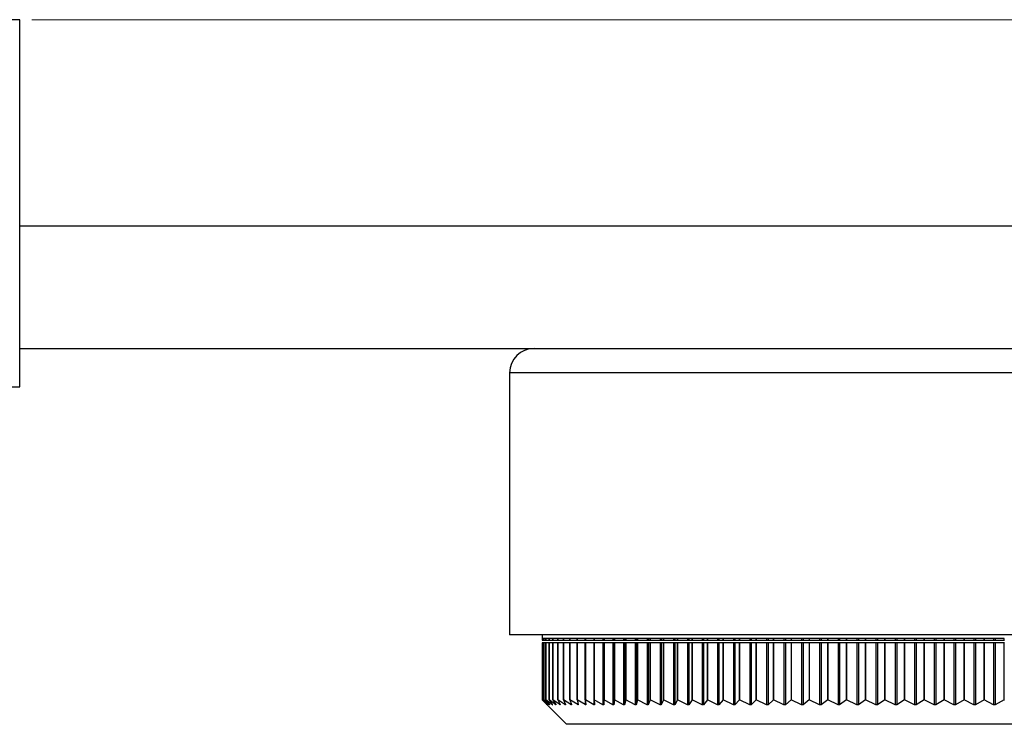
# Model space of a CAD drawing. Header units: millimetres. Extents: x 294 to 1094, y 402 to 731.
# Tile 8 of 13: x 729 to 809, y 402 to 459. Entities that reach past the tile are written whole.
import ezdxf

# ---------------------------------------------------------------- set-up
doc = ezdxf.new("R2010")
doc.units = ezdxf.units.MM
doc.styles.add('SLDTEXTSTYLE0', font='TXT', dxfattribs={"width": 0.75})
doc.dimstyles.new('SLDDIMSTYLE0', dxfattribs={"dimtxt": 3.5, "dimasz": 3.556, "dimexe": 0, "dimexo": 0.0625, "dimgap": 0.875, "dimtad": 1, "dimdec": 0, "dimrnd": 1e-09, "dimzin": 12, "dimdsep": 46, "dimtxsty": 'SLDTEXTSTYLE0', "dimblk1": 'CLOSED', "dimblk2": 'CLOSED', "dimsah": 1, "dimcen": 0.09, "dimadec": 0, "dimazin": 3, "dimtfac": 1, "dimtdec": 0, "dimtofl": 0, "dimtmove": 0, "dimatfit": 3, "dimldrblk": 'CLOSED', "dimfxl": 0, "dimfrac": 2, "dimtolj": 1, "dimtzin": 12, "dimarcsym": 0})

# ---------------------------------------------------------------- blocks, each defined once
blk = doc.blocks.new('_Closed')
at = {"color": 0, "linetype": 'ByBlock', "lineweight": -2}
for p, q in [((-1, 0.166667), (0, 0)), ((-1, 0.166667), (-1, -0.166667)), ((0, 0), (-1, -0.166667)), ((0, 0), (-1, 0))]:
    blk.add_line(p, q, dxfattribs=at)
blk = doc.blocks.new('_D')
at = {"color": 7, "linetype": 'Continuous', "lineweight": 0}
for p, q in [((729.679, 459.467), (889.679, 459.467)), ((888.679, 459.467), (888.679, 401.917)), ((845.029, 401.917), (889.679, 401.917))]:
    blk.add_line(p, q, dxfattribs=at)
at = {"color": 7, "linetype": 'Continuous', "lineweight": 18, "xscale": 3.556, "yscale": 3.556}
for p, rotation in [((888.679, 459.467, -69.019), 90.0000000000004), ((888.679, 401.917, -69.019), 270.0000000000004)]:
    blk.add_blockref('_Closed', p, dxfattribs=dict(at, rotation=rotation))
at = {"color": 7, "linetype": 'Continuous', "lineweight": 18, "insert": (884.168, 431.477), "char_height": 3.5, "attachment_point": 1, "rotation": 90, "style": 'SLDTEXTSTYLE0'}
blk.add_mtext('58', dxfattribs=at)

msp = doc.modelspace()

# ---------------------------------------------------------------- linework, layer by layer
at = {"color": 7, "linetype": 'Continuous', "lineweight": 25}
for p, q in [((728.679, 459.467), (725.679, 459.467)), ((728.679, 429.467), (728.679, 459.467)), ((728.679, 442.617), (878.679, 442.617)), ((728.679, 432.617), (770.679, 432.617)), ((770.679, 432.617), (808.679, 432.617)), ((808.679, 432.617), (846.679, 432.617)), ((768.679, 430.617), (768.679, 409.217)), ((688.679, 429.467), (728.679, 429.467)), ((808.679, 409.217), (768.679, 409.217)), ((771.329, 409.217), (771.329, 408.917)), ((848.679, 409.217), (808.679, 409.217)), ((771.364, 408.917), (771.329, 408.917)), ((771.329, 408.917), (771.329, 408.795)), ((771.329, 408.795), (771.364, 408.795)), ((771.329, 408.562), (771.329, 403.917)), ((771.364, 408.562), (771.329, 408.562)), ((771.364, 408.795), (771.364, 408.917)), ((771.364, 408.795), (771.365, 408.795)), ((771.364, 403.917), (771.364, 408.562)), ((771.365, 408.562), (771.364, 408.562)), ((771.47, 408.917), (771.365, 408.917)), ((771.365, 408.917), (771.365, 408.795)), ((771.365, 408.795), (771.47, 408.795)), ((771.365, 408.562), (771.365, 403.917)), ((771.47, 408.562), (771.365, 408.562)), ((771.47, 408.795), (771.47, 408.917)), ((771.47, 408.795), (771.472, 408.795)), ((771.47, 403.917), (771.47, 408.562)), ((771.472, 408.562), (771.47, 408.562)), ((771.648, 408.917), (771.472, 408.917)), ((771.472, 408.917), (771.472, 408.795)), ((771.472, 408.795), (771.648, 408.795)), ((771.472, 408.562), (771.472, 403.917)), ((771.648, 408.562), (771.472, 408.562)), ((771.648, 408.795), (771.648, 408.917)), ((771.648, 408.795), (771.651, 408.795)), ((771.648, 403.917), (771.648, 408.562)), ((771.651, 408.562), (771.648, 408.562)), ((771.898, 408.917), (771.651, 408.917)), ((771.651, 408.917), (771.651, 408.795)), ((771.651, 408.795), (771.898, 408.795)), ((771.651, 408.562), (771.651, 403.917)), ((771.898, 408.562), (771.651, 408.562)), ((771.898, 408.795), (771.898, 408.917)), ((771.898, 408.795), (771.901, 408.795)), ((771.898, 403.917), (771.898, 408.562)), ((771.901, 408.562), (771.898, 408.562)), ((772.219, 408.917), (771.901, 408.917)), ((771.901, 408.917), (771.901, 408.795)), ((771.901, 408.795), (772.219, 408.795)), ((771.901, 408.562), (771.901, 403.917)), ((772.219, 408.562), (771.901, 408.562)), ((772.219, 408.795), (772.219, 408.917)), ((772.219, 408.795), (772.222, 408.795)), ((772.219, 403.917), (772.219, 408.562)), ((772.222, 408.562), (772.219, 408.562)), ((772.61, 408.917), (772.222, 408.917)), ((772.222, 408.917), (772.222, 408.795)), ((772.222, 408.795), (772.61, 408.795)), ((772.222, 408.562), (772.222, 403.917)), ((772.61, 408.562), (772.222, 408.562)), ((772.61, 408.795), (772.61, 408.917)), ((772.61, 408.795), (772.614, 408.795)), ((772.61, 403.917), (772.61, 408.562)), ((772.614, 408.562), (772.61, 408.562)), ((773.071, 408.917), (772.614, 408.917)), ((772.614, 408.917), (772.614, 408.795)), ((772.614, 408.795), (773.071, 408.795)), ((772.614, 408.562), (772.614, 403.917)), ((773.071, 408.562), (772.614, 408.562)), ((773.071, 408.795), (773.071, 408.917)), ((773.071, 408.795), (773.075, 408.795)), ((773.071, 403.917), (773.071, 408.562)), ((773.075, 408.562), (773.071, 408.562)), ((773.601, 408.917), (773.075, 408.917)), ((773.075, 408.917), (773.075, 408.795)), ((773.075, 408.795), (773.601, 408.795)), ((773.075, 408.562), (773.075, 403.917)), ((773.601, 408.562), (773.075, 408.562)), ((773.601, 408.795), (773.601, 408.917)), ((773.601, 408.795), (773.605, 408.795)), ((773.601, 403.917), (773.601, 408.562)), ((773.605, 408.562), (773.601, 408.562)), ((774.199, 408.917), (773.605, 408.917)), ((773.605, 408.917), (773.605, 408.795)), ((773.605, 408.795), (774.199, 408.795)), ((773.605, 408.562), (773.605, 403.917)), ((774.199, 408.562), (773.605, 408.562)), ((774.199, 408.795), (774.199, 408.917)), ((774.199, 408.795), (774.203, 408.795)), ((774.199, 403.917), (774.199, 408.562)), ((774.203, 408.562), (774.199, 408.562)), ((774.863, 408.917), (774.203, 408.917)), ((774.203, 408.917), (774.203, 408.795)), ((774.203, 408.795), (774.861, 408.795)), ((774.203, 408.562), (774.203, 403.917)), ((774.861, 408.562), (774.203, 408.562)), ((774.861, 408.917), (774.861, 408.795)), ((774.861, 408.562), (774.861, 403.522)), ((774.863, 408.795), (774.863, 408.917)), ((774.863, 408.795), (774.867, 408.795)), ((774.863, 403.917), (774.863, 408.562)), ((774.867, 408.562), (774.863, 408.562)), ((775.593, 408.917), (774.867, 408.917)), ((774.867, 408.917), (774.867, 408.795)), ((774.867, 408.795), (775.548, 408.795)), ((774.867, 408.562), (774.867, 403.917)), ((775.548, 408.562), (774.867, 408.562)), ((775.548, 408.917), (775.548, 408.795)), ((775.548, 408.795), (775.593, 408.795)), ((775.548, 408.562), (775.548, 403.521)), ((775.593, 408.562), (775.548, 408.562)), ((775.593, 408.795), (775.593, 408.917)), ((775.593, 408.795), (775.597, 408.795)), ((775.593, 403.917), (775.593, 408.562)), ((775.597, 408.562), (775.593, 408.562)), ((776.386, 408.917), (775.597, 408.917)), ((775.597, 408.917), (775.597, 408.795)), ((775.597, 408.795), (776.3, 408.795)), ((775.597, 408.562), (775.597, 403.917)), ((776.3, 408.562), (775.597, 408.562)), ((776.3, 408.917), (776.3, 408.795)), ((776.3, 408.795), (776.367, 408.795)), ((776.3, 408.562), (776.3, 403.521)), ((776.367, 408.562), (776.3, 408.562)), ((776.367, 408.917), (776.367, 408.795)), ((776.367, 408.795), (776.386, 408.795)), ((776.367, 408.562), (776.367, 403.521)), ((776.386, 408.562), (776.367, 408.562)), ((776.386, 408.795), (776.386, 408.917)), ((776.386, 408.795), (776.39, 408.795)), ((776.386, 403.917), (776.386, 408.562)), ((776.39, 408.562), (776.386, 408.562)), ((777.242, 408.917), (776.39, 408.917)), ((776.39, 408.917), (776.39, 408.795)), ((776.39, 408.795), (777.114, 408.795)), ((776.39, 408.562), (776.39, 403.917)), ((777.114, 408.562), (776.39, 408.562)), ((777.114, 408.917), (777.114, 408.795)), ((777.114, 408.795), (777.187, 408.795)), ((777.114, 408.562), (777.114, 403.521)), ((777.187, 408.562), (777.114, 408.562)), ((777.187, 408.917), (777.187, 408.795)), ((777.187, 408.795), (777.242, 408.795)), ((777.187, 408.562), (777.187, 403.521)), ((777.242, 408.562), (777.187, 408.562)), ((777.242, 408.795), (777.242, 408.917)), ((777.242, 408.795), (777.246, 408.795)), ((777.242, 403.917), (777.242, 408.562)), ((777.246, 408.562), (777.242, 408.562)), ((778.159, 408.917), (777.246, 408.917)), ((777.246, 408.917), (777.246, 408.795)), ((777.246, 408.795), (777.989, 408.795)), ((777.246, 408.562), (777.246, 403.917)), ((777.989, 408.562), (777.246, 408.562)), ((777.989, 408.917), (777.989, 408.795)), ((777.989, 408.795), (778.067, 408.795)), ((777.989, 408.562), (777.989, 403.52)), ((778.067, 408.562), (777.989, 408.562)), ((778.067, 408.917), (778.067, 408.795)), ((778.067, 408.795), (778.159, 408.795)), ((778.067, 408.562), (778.067, 403.521)), ((778.159, 408.562), (778.067, 408.562)), ((778.159, 408.795), (778.159, 408.917)), ((778.159, 408.795), (778.162, 408.795)), ((778.159, 403.917), (778.159, 408.562)), ((778.162, 408.562), (778.159, 408.562)), ((779.135, 408.917), (778.162, 408.917)), ((778.162, 408.917), (778.162, 408.795)), ((778.162, 408.795), (778.923, 408.795)), ((778.162, 408.562), (778.162, 403.917)), ((778.923, 408.562), (778.162, 408.562)), ((778.923, 408.917), (778.923, 408.795)), ((778.923, 408.795), (779.006, 408.795)), ((778.923, 408.562), (778.923, 403.52)), ((779.006, 408.562), (778.923, 408.562)), ((779.006, 408.917), (779.006, 408.795)), ((779.006, 408.795), (779.135, 408.795)), ((779.006, 408.562), (779.006, 403.521)), ((779.135, 408.562), (779.006, 408.562)), ((779.135, 408.795), (779.135, 408.917)), ((779.135, 408.795), (779.137, 408.795)), ((779.135, 403.917), (779.135, 408.562)), ((779.137, 408.562), (779.135, 408.562)), ((780.167, 408.917), (779.137, 408.917)), ((779.137, 408.917), (779.137, 408.795)), ((779.137, 408.795), (779.915, 408.795)), ((779.137, 408.562), (779.137, 403.917)), ((779.915, 408.562), (779.137, 408.562)), ((779.915, 408.917), (779.915, 408.795)), ((779.915, 408.795), (780.003, 408.795)), ((779.915, 408.562), (779.915, 403.52)), ((780.003, 408.562), (779.915, 408.562)), ((780.003, 408.917), (780.003, 408.795)), ((780.003, 408.795), (780.167, 408.795)), ((780.003, 408.562), (780.003, 403.52)), ((780.167, 408.562), (780.003, 408.562)), ((780.167, 408.795), (780.167, 408.917)), ((780.167, 408.795), (780.17, 408.795)), ((780.167, 403.917), (780.167, 408.562)), ((780.17, 408.562), (780.167, 408.562)), ((781.255, 408.917), (780.17, 408.917)), ((780.17, 408.917), (780.17, 408.795)), ((780.17, 408.795), (780.962, 408.795)), ((780.17, 408.562), (780.17, 403.917)), ((780.962, 408.562), (780.17, 408.562)), ((780.962, 408.917), (780.962, 408.795)), ((780.962, 408.795), (781.054, 408.795)), ((780.962, 408.562), (780.962, 403.52)), ((781.054, 408.562), (780.962, 408.562)), ((781.054, 408.917), (781.054, 408.795)), ((781.054, 408.795), (781.255, 408.795)), ((781.054, 408.562), (781.054, 403.52)), ((781.255, 408.562), (781.054, 408.562)), ((781.255, 408.795), (781.255, 408.917)), ((781.255, 408.795), (781.257, 408.795)), ((781.255, 403.917), (781.255, 408.562)), ((781.257, 408.562), (781.255, 408.562)), ((782.396, 408.917), (781.257, 408.917)), ((781.257, 408.917), (781.257, 408.795)), ((781.257, 408.795), (782.063, 408.795)), ((781.257, 408.562), (781.257, 403.917)), ((782.063, 408.562), (781.257, 408.562)), ((782.063, 408.917), (782.063, 408.795)), ((782.063, 408.795), (782.16, 408.795)), ((782.063, 408.562), (782.063, 403.519)), ((782.16, 408.562), (782.063, 408.562)), ((782.16, 408.917), (782.16, 408.795)), ((782.16, 408.795), (782.396, 408.795)), ((782.16, 408.562), (782.16, 403.52)), ((782.396, 408.562), (782.16, 408.562)), ((782.396, 408.795), (782.396, 408.917)), ((782.396, 408.795), (782.398, 408.795)), ((782.396, 403.917), (782.396, 408.562)), ((782.398, 408.562), (782.396, 408.562)), ((783.588, 408.917), (782.398, 408.917)), ((782.398, 408.917), (782.398, 408.795)), ((782.398, 408.795), (783.215, 408.795)), ((782.398, 408.562), (782.398, 403.917)), ((783.215, 408.562), (782.398, 408.562)), ((783.215, 408.917), (783.215, 408.795)), ((783.215, 408.795), (783.316, 408.795)), ((783.215, 408.562), (783.215, 403.519)), ((783.316, 408.562), (783.215, 408.562)), ((783.316, 408.917), (783.316, 408.795)), ((783.316, 408.795), (783.588, 408.795)), ((783.316, 408.562), (783.316, 403.52)), ((783.588, 408.562), (783.316, 408.562)), ((783.588, 408.795), (783.588, 408.917)), ((783.588, 408.795), (783.589, 408.795)), ((783.588, 403.917), (783.588, 408.562)), ((783.589, 408.562), (783.588, 408.562)), ((784.828, 408.917), (783.589, 408.917)), ((783.589, 408.917), (783.589, 408.795)), ((783.589, 408.795), (784.416, 408.795)), ((783.589, 408.562), (783.589, 403.917)), ((784.416, 408.562), (783.589, 408.562)), ((784.416, 408.917), (784.416, 408.795)), ((784.416, 408.795), (784.521, 408.795)), ((784.416, 408.562), (784.416, 403.519)), ((784.521, 408.562), (784.416, 408.562)), ((784.521, 408.917), (784.521, 408.795)), ((784.521, 408.795), (784.828, 408.795)), ((784.521, 408.562), (784.521, 403.52)), ((784.828, 408.562), (784.521, 408.562)), ((784.828, 408.795), (784.828, 408.917)), ((784.828, 408.795), (784.829, 408.795)), ((784.828, 403.917), (784.828, 408.562)), ((784.829, 408.562), (784.828, 408.562)), ((786.114, 408.917), (784.829, 408.917)), ((784.829, 408.917), (784.829, 408.795)), ((784.829, 408.795), (785.664, 408.795)), ((784.829, 408.562), (784.829, 403.917)), ((785.664, 408.562), (784.829, 408.562)), ((785.664, 408.917), (785.664, 408.795)), ((785.664, 408.795), (785.773, 408.795)), ((785.664, 408.562), (785.664, 403.519)), ((785.773, 408.562), (785.664, 408.562)), ((785.773, 408.917), (785.773, 408.795)), ((785.773, 408.795), (786.114, 408.795)), ((785.773, 408.562), (785.773, 403.52)), ((786.114, 408.562), (785.773, 408.562)), ((787.443, 408.917), (786.114, 408.917)), ((786.114, 408.917), (786.114, 408.795)), ((786.114, 408.795), (786.114, 408.917)), ((786.114, 408.795), (786.114, 408.795)), ((786.114, 408.795), (786.956, 408.795)), ((786.114, 408.562), (786.114, 403.917)), ((786.956, 408.562), (786.114, 408.562)), ((786.114, 403.917), (786.114, 408.562)), ((786.114, 408.562), (786.114, 408.562)), ((786.956, 408.917), (786.956, 408.795)), ((786.956, 408.795), (787.07, 408.795)), ((786.956, 408.562), (786.956, 403.519)), ((787.07, 408.562), (786.956, 408.562)), ((787.07, 408.917), (787.07, 408.795)), ((787.07, 408.795), (787.443, 408.795)), ((787.07, 408.562), (787.07, 403.519)), ((787.443, 408.562), (787.07, 408.562)), ((787.443, 408.795), (787.443, 408.917)), ((787.443, 408.795), (787.444, 408.795)), ((787.443, 403.917), (787.443, 408.562)), ((787.444, 408.562), (787.443, 408.562)), ((788.814, 408.917), (787.444, 408.917)), ((787.444, 408.917), (787.444, 408.795)), ((787.444, 408.795), (788.291, 408.795)), ((787.444, 408.562), (787.444, 403.917)), ((788.291, 408.562), (787.444, 408.562)), ((788.291, 408.917), (788.291, 408.795)), ((788.291, 408.795), (788.408, 408.795)), ((788.291, 408.562), (788.291, 403.519)), ((788.408, 408.562), (788.291, 408.562)), ((788.408, 408.917), (788.408, 408.795)), ((788.408, 408.795), (788.814, 408.795)), ((788.408, 408.562), (788.408, 403.519)), ((788.814, 408.562), (788.408, 408.562)), ((790.223, 408.917), (788.814, 408.917)), ((788.814, 408.917), (788.814, 408.795)), ((788.814, 408.795), (788.814, 408.917)), ((788.814, 408.795), (788.814, 408.795)), ((788.814, 408.795), (789.665, 408.795)), ((788.814, 408.562), (788.814, 403.917)), ((789.665, 408.562), (788.814, 408.562)), ((788.814, 403.917), (788.814, 408.562)), ((788.814, 408.562), (788.814, 408.562)), ((789.665, 408.917), (789.665, 408.795)), ((789.665, 408.795), (789.785, 408.795)), ((789.665, 408.562), (789.665, 403.519)), ((789.785, 408.562), (789.665, 408.562)), ((789.785, 408.917), (789.785, 408.795)), ((789.785, 408.795), (790.223, 408.795)), ((789.785, 408.562), (789.785, 403.519)), ((790.223, 408.562), (789.785, 408.562)), ((791.668, 408.917), (790.223, 408.917)), ((790.223, 408.917), (790.223, 408.795)), ((790.223, 408.795), (790.223, 408.917)), ((790.223, 408.795), (790.223, 408.795)), ((790.223, 408.795), (791.075, 408.795)), ((790.223, 408.562), (790.223, 403.917)), ((791.075, 408.562), (790.223, 408.562)), ((790.223, 403.917), (790.223, 408.562)), ((790.223, 408.562), (790.223, 408.562)), ((791.075, 408.917), (791.075, 408.795)), ((791.075, 408.795), (791.198, 408.795)), ((791.075, 408.562), (791.075, 403.519)), ((791.198, 408.562), (791.075, 408.562)), ((791.198, 408.917), (791.198, 408.795)), ((791.198, 408.795), (791.668, 408.795)), ((791.198, 408.562), (791.198, 403.519)), ((791.668, 408.562), (791.198, 408.562)), ((793.145, 408.917), (791.668, 408.917)), ((791.668, 408.917), (791.668, 408.795)), ((791.668, 408.795), (792.52, 408.795)), ((791.668, 408.562), (791.668, 403.917)), ((792.52, 408.562), (791.668, 408.562)), ((792.52, 408.917), (792.52, 408.795)), ((792.52, 408.795), (792.646, 408.795)), ((792.52, 408.562), (792.52, 403.519)), ((792.646, 408.562), (792.52, 408.562)), ((792.646, 408.917), (792.646, 408.795)), ((792.646, 408.795), (793.145, 408.795)), ((792.646, 408.562), (792.646, 403.519)), ((793.145, 408.562), (792.646, 408.562)), ((794.652, 408.917), (793.145, 408.917)), ((793.145, 408.917), (793.145, 408.795)), ((793.145, 408.795), (793.996, 408.795)), ((793.145, 408.562), (793.145, 403.917)), ((793.996, 408.562), (793.145, 408.562)), ((793.996, 408.917), (793.996, 408.795)), ((793.996, 408.795), (794.124, 408.795)), ((793.996, 408.562), (793.996, 403.519)), ((794.124, 408.562), (793.996, 408.562)), ((794.124, 408.917), (794.124, 408.795)), ((794.124, 408.795), (794.652, 408.795)), ((794.124, 408.562), (794.124, 403.519)), ((794.652, 408.562), (794.124, 408.562)), ((794.652, 408.795), (794.652, 408.917)), ((794.652, 408.795), (794.653, 408.795)), ((794.652, 403.917), (794.652, 408.562)), ((794.653, 408.562), (794.652, 408.562)), ((796.187, 408.917), (794.653, 408.917)), ((794.653, 408.917), (794.653, 408.795)), ((794.653, 408.795), (795.5, 408.795)), ((794.653, 408.562), (794.653, 403.917)), ((795.5, 408.562), (794.653, 408.562)), ((795.5, 408.917), (795.5, 408.795)), ((795.5, 408.795), (795.631, 408.795)), ((795.5, 408.562), (795.5, 403.519)), ((795.631, 408.562), (795.5, 408.562)), ((795.631, 408.917), (795.631, 408.795)), ((795.631, 408.795), (796.187, 408.795)), ((795.631, 408.562), (795.631, 403.519)), ((796.187, 408.562), (795.631, 408.562)), ((797.745, 408.917), (796.187, 408.917)), ((796.187, 408.917), (796.187, 408.795)), ((796.187, 408.795), (796.187, 408.917)), ((796.187, 408.795), (796.187, 408.795)), ((796.187, 408.795), (797.029, 408.795)), ((796.187, 408.562), (796.187, 403.917)), ((797.029, 408.562), (796.187, 408.562)), ((796.187, 403.917), (796.187, 408.562)), ((796.187, 408.562), (796.187, 408.562)), ((797.029, 408.917), (797.029, 408.795)), ((797.029, 408.795), (797.162, 408.795)), ((797.029, 408.562), (797.029, 403.519)), ((797.162, 408.562), (797.029, 408.562)), ((797.162, 408.917), (797.162, 408.795)), ((797.162, 408.795), (797.745, 408.795)), ((797.162, 408.562), (797.162, 403.519)), ((797.745, 408.562), (797.162, 408.562)), ((797.745, 408.795), (797.745, 408.917)), ((797.745, 408.795), (797.746, 408.795)), ((797.745, 403.917), (797.745, 408.562)), ((797.746, 408.562), (797.745, 408.562)), ((799.325, 408.917), (797.746, 408.917)), ((797.746, 408.917), (797.746, 408.795)), ((797.746, 408.795), (798.581, 408.795)), ((797.746, 408.562), (797.746, 403.917)), ((798.581, 408.562), (797.746, 408.562)), ((798.581, 408.917), (798.581, 408.795)), ((798.581, 408.795), (798.716, 408.795)), ((798.581, 408.562), (798.581, 403.519)), ((798.716, 408.562), (798.581, 408.562)), ((798.716, 408.917), (798.716, 408.795)), ((798.716, 408.795), (799.325, 408.795)), ((798.716, 408.562), (798.716, 403.519)), ((799.325, 408.562), (798.716, 408.562)), ((799.325, 408.795), (799.325, 408.917)), ((799.325, 408.795), (799.326, 408.795)), ((799.325, 403.917), (799.325, 408.562)), ((799.326, 408.562), (799.325, 408.562)), ((800.923, 408.917), (799.326, 408.917)), ((799.326, 408.917), (799.326, 408.795)), ((799.326, 408.795), (800.153, 408.795)), ((799.326, 408.562), (799.326, 403.917)), ((800.153, 408.562), (799.326, 408.562)), ((800.153, 408.917), (800.153, 408.795)), ((800.153, 408.795), (800.289, 408.795)), ((800.153, 408.562), (800.153, 403.519)), ((800.289, 408.562), (800.153, 408.562)), ((800.289, 408.917), (800.289, 408.795)), ((800.289, 408.795), (800.923, 408.795)), ((800.289, 408.562), (800.289, 403.52)), ((800.923, 408.562), (800.289, 408.562)), ((800.923, 408.795), (800.923, 408.917)), ((800.923, 408.795), (800.924, 408.795)), ((800.923, 403.917), (800.923, 408.562)), ((800.924, 408.562), (800.923, 408.562)), ((802.535, 408.917), (800.924, 408.917)), ((800.924, 408.917), (800.924, 408.795)), ((800.924, 408.795), (801.741, 408.795)), ((800.924, 408.562), (800.924, 403.917)), ((801.741, 408.562), (800.924, 408.562)), ((801.741, 408.917), (801.741, 408.795)), ((801.741, 408.795), (801.878, 408.795)), ((801.741, 408.562), (801.741, 403.519)), ((801.878, 408.562), (801.741, 408.562)), ((801.878, 408.917), (801.878, 408.795)), ((801.878, 408.795), (802.535, 408.795)), ((801.878, 408.562), (801.878, 403.52)), ((802.535, 408.562), (801.878, 408.562)), ((802.535, 408.795), (802.535, 408.917)), ((802.535, 408.795), (802.537, 408.795)), ((802.535, 403.917), (802.535, 408.562)), ((802.537, 408.562), (802.535, 408.562)), ((804.16, 408.917), (802.537, 408.917)), ((802.537, 408.917), (802.537, 408.795)), ((802.537, 408.795), (803.342, 408.795)), ((802.537, 408.562), (802.537, 403.917)), ((803.342, 408.562), (802.537, 408.562)), ((803.342, 408.917), (803.342, 408.795)), ((803.342, 408.795), (803.481, 408.795)), ((803.342, 408.562), (803.342, 403.519)), ((803.481, 408.562), (803.342, 408.562)), ((803.481, 408.917), (803.481, 408.795)), ((803.481, 408.795), (804.16, 408.795)), ((803.481, 408.562), (803.481, 403.52)), ((804.16, 408.562), (803.481, 408.562)), ((804.16, 408.795), (804.16, 408.917)), ((804.16, 408.795), (804.162, 408.795)), ((804.16, 403.917), (804.16, 408.562)), ((804.162, 408.562), (804.16, 408.562)), ((805.793, 408.917), (804.162, 408.917)), ((804.162, 408.917), (804.162, 408.795)), ((804.162, 408.795), (804.954, 408.795)), ((804.162, 408.562), (804.162, 403.917)), ((804.954, 408.562), (804.162, 408.562)), ((804.954, 408.917), (804.954, 408.795)), ((804.954, 408.795), (805.093, 408.795)), ((804.954, 408.562), (804.954, 403.519)), ((805.093, 408.562), (804.954, 408.562)), ((805.093, 408.917), (805.093, 408.795)), ((805.093, 408.795), (805.793, 408.795)), ((805.093, 408.562), (805.093, 403.52)), ((805.793, 408.562), (805.093, 408.562)), ((805.793, 408.795), (805.793, 408.917)), ((805.793, 408.795), (805.796, 408.795)), ((805.793, 403.917), (805.793, 408.562)), ((805.796, 408.562), (805.793, 408.562)), ((807.431, 408.917), (805.796, 408.917)), ((805.796, 408.917), (805.796, 408.795)), ((805.796, 408.795), (806.573, 408.795)), ((805.796, 408.562), (805.796, 403.917)), ((806.573, 408.562), (805.796, 408.562)), ((806.573, 408.917), (806.573, 408.795)), ((806.573, 408.795), (806.713, 408.795)), ((806.573, 408.562), (806.573, 403.52)), ((806.713, 408.562), (806.573, 408.562)), ((806.713, 408.917), (806.713, 408.795)), ((806.713, 408.795), (807.431, 408.795)), ((806.713, 408.562), (806.713, 403.52)), ((807.431, 408.562), (806.713, 408.562)), ((807.431, 408.795), (807.431, 408.917)), ((807.431, 408.795), (807.435, 408.795)), ((807.431, 403.917), (807.431, 408.562)), ((807.435, 408.562), (807.431, 408.562)), ((809.072, 408.917), (807.435, 408.917)), ((807.435, 408.917), (807.435, 408.795)), ((807.435, 408.795), (808.196, 408.795)), ((807.435, 408.562), (807.435, 403.917)), ((808.196, 408.562), (807.435, 408.562)), ((808.196, 408.917), (808.196, 408.795)), ((808.196, 408.795), (808.336, 408.795)), ((808.196, 408.562), (808.196, 403.52)), ((808.336, 408.562), (808.196, 408.562)), ((808.336, 408.917), (808.336, 408.795)), ((808.336, 408.795), (809.072, 408.795)), ((808.336, 408.562), (808.336, 403.52)), ((809.072, 408.562), (808.336, 408.562)), ((809.072, 408.795), (809.072, 408.917)), ((809.072, 408.795), (809.077, 408.795)), ((809.072, 403.917), (809.072, 408.562)), ((809.077, 408.562), (809.072, 408.562)), ((771.728, 403.525), (771.329, 403.917)), ((771.339, 403.907), (773.329, 401.917)), ((771.364, 403.917), (771.73, 403.526)), ((771.364, 403.917), (771.365, 403.917)), ((771.796, 403.525), (771.365, 403.917)), ((771.47, 403.917), (771.804, 403.525)), ((771.47, 403.917), (771.472, 403.917)), ((771.935, 403.524), (771.472, 403.917)), ((771.648, 403.917), (771.949, 403.525)), ((771.648, 403.917), (771.651, 403.917)), ((772.144, 403.524), (771.651, 403.917)), ((771.898, 403.917), (772.165, 403.524)), ((771.898, 403.917), (771.901, 403.917)), ((772.425, 403.523), (771.901, 403.917)), ((772.219, 403.917), (772.452, 403.524)), ((772.219, 403.917), (772.222, 403.917)), ((772.775, 403.523), (772.222, 403.917)), ((772.61, 403.917), (772.808, 403.524)), ((772.61, 403.917), (772.614, 403.917)), ((773.195, 403.523), (772.614, 403.917)), ((773.071, 403.917), (773.234, 403.523)), ((773.071, 403.917), (773.075, 403.917)), ((773.683, 403.522), (773.075, 403.917)), ((773.601, 403.917), (773.728, 403.523)), ((773.601, 403.917), (773.605, 403.917)), ((774.239, 403.522), (773.605, 403.917)), ((774.199, 403.917), (774.289, 403.522)), ((774.199, 403.917), (774.203, 403.917)), ((774.861, 403.522), (774.203, 403.917)), ((774.863, 403.917), (774.917, 403.522)), ((774.863, 403.917), (774.867, 403.917)), ((775.548, 403.521), (774.867, 403.917)), ((775.593, 403.917), (775.61, 403.522)), ((775.593, 403.917), (775.597, 403.917)), ((776.3, 403.521), (775.597, 403.917)), ((776.386, 403.917), (776.367, 403.521)), ((776.386, 403.917), (776.39, 403.917)), ((777.114, 403.521), (776.39, 403.917)), ((777.242, 403.917), (777.187, 403.521)), ((777.242, 403.917), (777.246, 403.917)), ((777.989, 403.52), (777.246, 403.917)), ((778.159, 403.917), (778.067, 403.521)), ((778.159, 403.917), (778.162, 403.917)), ((778.923, 403.52), (778.162, 403.917)), ((779.135, 403.917), (779.006, 403.521)), ((779.135, 403.917), (779.137, 403.917)), ((779.915, 403.52), (779.137, 403.917)), ((780.167, 403.917), (780.003, 403.52)), ((780.167, 403.917), (780.17, 403.917)), ((780.962, 403.52), (780.17, 403.917)), ((781.255, 403.917), (781.054, 403.52)), ((781.255, 403.917), (781.257, 403.917)), ((782.063, 403.519), (781.257, 403.917)), ((782.396, 403.917), (782.16, 403.52)), ((782.396, 403.917), (782.398, 403.917)), ((783.215, 403.519), (782.398, 403.917)), ((783.588, 403.917), (783.316, 403.52)), ((783.588, 403.917), (783.589, 403.917)), ((784.416, 403.519), (783.589, 403.917)), ((784.828, 403.917), (784.521, 403.52)), ((784.828, 403.917), (784.829, 403.917)), ((785.664, 403.519), (784.829, 403.917)), ((786.114, 403.917), (785.773, 403.52)), ((786.114, 403.917), (786.114, 403.917)), ((786.956, 403.519), (786.114, 403.917)), ((787.443, 403.917), (787.07, 403.519)), ((787.443, 403.917), (787.444, 403.917)), ((788.291, 403.519), (787.444, 403.917)), ((788.814, 403.917), (788.408, 403.519)), ((788.814, 403.917), (788.814, 403.917)), ((789.665, 403.519), (788.814, 403.917)), ((790.223, 403.917), (789.785, 403.519)), ((791.075, 403.519), (790.223, 403.917)), ((791.668, 403.917), (791.198, 403.519)), ((792.52, 403.519), (791.668, 403.917)), ((793.145, 403.917), (792.646, 403.519)), ((793.996, 403.519), (793.145, 403.917)), ((794.653, 403.917), (794.124, 403.519)), ((795.5, 403.519), (794.653, 403.917)), ((796.187, 403.917), (795.631, 403.519)), ((796.187, 403.917), (796.187, 403.917)), ((797.029, 403.519), (796.187, 403.917)), ((797.745, 403.917), (797.162, 403.519)), ((797.745, 403.917), (797.746, 403.917)), ((798.581, 403.519), (797.746, 403.917)), ((799.325, 403.917), (798.716, 403.519)), ((799.325, 403.917), (799.326, 403.917)), ((800.153, 403.519), (799.326, 403.917)), ((800.923, 403.917), (800.289, 403.52)), ((800.923, 403.917), (800.924, 403.917)), ((801.741, 403.519), (800.924, 403.917)), ((802.535, 403.917), (801.878, 403.52)), ((802.535, 403.917), (802.537, 403.917)), ((803.342, 403.519), (802.537, 403.917)), ((804.16, 403.917), (803.481, 403.52)), ((804.16, 403.917), (804.162, 403.917)), ((804.954, 403.519), (804.162, 403.917)), ((805.793, 403.917), (805.093, 403.52)), ((805.793, 403.917), (805.796, 403.917)), ((806.573, 403.52), (805.796, 403.917)), ((807.431, 403.917), (806.713, 403.52)), ((807.431, 403.917), (807.435, 403.917)), ((808.196, 403.52), (807.435, 403.917)), ((809.072, 403.917), (808.336, 403.52)), ((809.072, 403.917), (809.077, 403.917)), ((793.281, 401.917), (773.329, 401.917)), ((844.029, 401.917), (793.281, 401.917))]:
    msp.add_line(p, q, dxfattribs=at)
at = {"color": 8, "linetype": 'Continuous', "lineweight": 25}
for p, q in [((808.679, 430.617), (768.679, 430.617)), ((848.679, 430.617), (808.679, 430.617)), ((772.775, 403.589), (772.775, 403.523)), ((773.195, 403.617), (773.195, 403.523)), ((773.683, 403.662), (773.683, 403.522)), ((774.239, 403.743), (774.239, 403.522)), ((771.796, 403.535), (771.796, 403.525)), ((771.935, 403.544), (771.935, 403.524)), ((772.144, 403.555), (772.144, 403.524)), ((772.425, 403.569), (772.425, 403.523))]:
    msp.add_line(p, q, dxfattribs=at)
at = {"color": 7, "linetype": 'Continuous', "lineweight": 25}
msp.add_arc((770.679, 430.617), 2, 90, 180, dxfattribs=at)
for points, knots in [([(771.73, 403.526), (771.735, 403.521), (771.745, 403.511), (771.748, 403.507), (771.742, 403.512), (771.732, 403.521), (771.728, 403.525)], [0, 0, 0, 0, 0.263972, 0.53075, 0.777128, 1, 1, 1, 1]), ([(771.804, 403.525), (771.808, 403.52), (771.817, 403.51), (771.818, 403.506), (771.811, 403.512), (771.8, 403.521), (771.796, 403.525)], [0, 0, 0, 0, 0.263972, 0.530752, 0.77713, 1, 1, 1, 1]), ([(771.949, 403.525), (771.953, 403.52), (771.961, 403.51), (771.96, 403.506), (771.951, 403.511), (771.94, 403.52), (771.935, 403.524)], [0, 0, 0, 0, 0.26397, 0.530752, 0.77713, 1, 1, 1, 1]), ([(772.165, 403.524), (772.168, 403.519), (772.175, 403.509), (772.173, 403.505), (772.162, 403.511), (772.15, 403.52), (772.144, 403.524)], [0, 0, 0, 0, 0.263966, 0.53075, 0.777129, 1, 1, 1, 1]), ([(772.452, 403.524), (772.454, 403.519), (772.46, 403.509), (772.456, 403.505), (772.443, 403.51), (772.431, 403.519), (772.425, 403.523)], [0, 0, 0, 0, 0.263959, 0.530746, 0.777127, 1, 1, 1, 1]), ([(772.808, 403.524), (772.81, 403.519), (772.815, 403.509), (772.809, 403.505), (772.795, 403.51), (772.781, 403.519), (772.775, 403.523)], [0, 0, 0, 0, 0.26395, 0.53074, 0.777122, 1, 1, 1, 1]), ([(773.234, 403.523), (773.235, 403.518), (773.239, 403.508), (773.231, 403.504), (773.216, 403.51), (773.202, 403.518), (773.195, 403.523)], [0, 0, 0, 0, 0.263938, 0.530732, 0.777116, 1, 1, 1, 1]), ([(773.728, 403.523), (773.729, 403.518), (773.731, 403.508), (773.722, 403.504), (773.705, 403.509), (773.69, 403.518), (773.683, 403.522)], [0, 0, 0, 0, 0.2639238, 0.5307217, 0.7771073, 1, 1, 1, 1]), ([(774.289, 403.522), (774.29, 403.517), (774.291, 403.507), (774.28, 403.503), (774.262, 403.509), (774.246, 403.518), (774.239, 403.522)], [0, 0, 0, 0, 0.263906, 0.530709, 0.777097, 1, 1, 1, 1]), ([(774.917, 403.522), (774.917, 403.517), (774.917, 403.507), (774.905, 403.503), (774.885, 403.508), (774.869, 403.517), (774.861, 403.522)], [0, 0, 0, 0, 0.263886, 0.530694, 0.777084, 1, 1, 1, 1]), ([(775.61, 403.522), (775.61, 403.517), (775.609, 403.507), (775.594, 403.503), (775.573, 403.508), (775.557, 403.517), (775.548, 403.521)], [0, 0, 0, 0, 0.263862, 0.530676, 0.777069, 1, 1, 1, 1]), ([(776.367, 403.521), (776.366, 403.516), (776.364, 403.506), (776.348, 403.502), (776.326, 403.508), (776.308, 403.517), (776.3, 403.521)], [0, 0, 0, 0, 0.263834, 0.530656, 0.777051, 1, 1, 1, 1]), ([(777.187, 403.521), (777.185, 403.516), (777.182, 403.506), (777.164, 403.502), (777.141, 403.507), (777.123, 403.516), (777.114, 403.521)], [0, 0, 0, 0, 0.2638025, 0.5306316, 0.7770306, 1, 1, 1, 1]), ([(778.067, 403.521), (778.065, 403.516), (778.06, 403.506), (778.041, 403.502), (778.016, 403.507), (777.998, 403.516), (777.989, 403.52)], [0, 0, 0, 0, 0.263766, 0.530604, 0.777007, 1, 1, 1, 1]), ([(779.006, 403.521), (779.003, 403.516), (778.998, 403.506), (778.977, 403.502), (778.951, 403.507), (778.932, 403.516), (778.923, 403.52)], [0, 0, 0, 0, 0.263725, 0.530572, 0.776979, 1, 1, 1, 1]), ([(780.003, 403.52), (779.999, 403.515), (779.993, 403.505), (779.971, 403.501), (779.944, 403.507), (779.924, 403.516), (779.915, 403.52)], [0, 0, 0, 0, 0.2636781, 0.5305356, 0.7769468, 1, 1, 1, 1]), ([(781.054, 403.52), (781.051, 403.515), (781.043, 403.505), (781.02, 403.501), (780.991, 403.506), (780.971, 403.515), (780.962, 403.52)], [0, 0, 0, 0, 0.263625, 0.530494, 0.77691, 1, 1, 1, 1]), ([(782.16, 403.52), (782.155, 403.515), (782.147, 403.505), (782.122, 403.501), (782.093, 403.506), (782.072, 403.515), (782.063, 403.519)], [0, 0, 0, 0, 0.263564, 0.530446, 0.776868, 1, 1, 1, 1]), ([(783.316, 403.52), (783.311, 403.515), (783.302, 403.505), (783.276, 403.501), (783.245, 403.506), (783.224, 403.515), (783.215, 403.519)], [0, 0, 0, 0, 0.263476, 0.530376, 0.776805, 1, 1, 1, 1]), ([(784.521, 403.52), (784.516, 403.515), (784.506, 403.505), (784.478, 403.501), (784.447, 403.506), (784.426, 403.515), (784.416, 403.519)], [0, 0, 0, 0, 0.263552, 0.530441, 0.776866, 1, 1, 1, 1]), ([(785.773, 403.52), (785.768, 403.515), (785.756, 403.504), (785.727, 403.501), (785.695, 403.506), (785.674, 403.515), (785.664, 403.519)], [0, 0, 0, 0, 0.263619, 0.5304993, 0.7769204, 1, 1, 1, 1]), ([(787.07, 403.519), (787.064, 403.514), (787.051, 403.504), (787.021, 403.5), (786.988, 403.506), (786.967, 403.515), (786.956, 403.519)], [0, 0, 0, 0, 0.263678, 0.530551, 0.776969, 1, 1, 1, 1]), ([(788.408, 403.519), (788.401, 403.514), (788.388, 403.504), (788.357, 403.5), (788.323, 403.506), (788.301, 403.515), (788.291, 403.519)], [0, 0, 0, 0, 0.263731, 0.530597, 0.777013, 1, 1, 1, 1]), ([(789.785, 403.519), (789.778, 403.514), (789.763, 403.504), (789.731, 403.5), (789.697, 403.506), (789.675, 403.514), (789.665, 403.519)], [0, 0, 0, 0, 0.263778, 0.530639, 0.777052, 1, 1, 1, 1]), ([(791.198, 403.519), (791.191, 403.514), (791.176, 403.504), (791.143, 403.5), (791.108, 403.506), (791.086, 403.514), (791.075, 403.519)], [0, 0, 0, 0, 0.263819, 0.530676, 0.777087, 1, 1, 1, 1]), ([(792.646, 403.519), (792.638, 403.514), (792.622, 403.504), (792.588, 403.5), (792.552, 403.506), (792.53, 403.514), (792.52, 403.519)], [0, 0, 0, 0, 0.263856, 0.530709, 0.777119, 1, 1, 1, 1]), ([(794.124, 403.519), (794.116, 403.514), (794.099, 403.504), (794.064, 403.5), (794.028, 403.506), (794.006, 403.514), (793.996, 403.519)], [0, 0, 0, 0, 0.263889, 0.530739, 0.777147, 1, 1, 1, 1]), ([(795.631, 403.519), (795.622, 403.514), (795.604, 403.504), (795.568, 403.5), (795.532, 403.506), (795.51, 403.514), (795.5, 403.519)], [0, 0, 0, 0, 0.263918, 0.530766, 0.777173, 1, 1, 1, 1]), ([(797.162, 403.519), (797.153, 403.514), (797.134, 403.504), (797.098, 403.5), (797.061, 403.506), (797.04, 403.515), (797.029, 403.519)], [0, 0, 0, 0, 0.2639428, 0.5307893, 0.7771957, 1, 1, 1, 1]), ([(798.716, 403.519), (798.706, 403.514), (798.687, 403.504), (798.65, 403.5), (798.613, 403.506), (798.591, 403.515), (798.581, 403.519)], [0, 0, 0, 0, 0.263965, 0.53081, 0.777216, 1, 1, 1, 1]), ([(800.289, 403.52), (800.279, 403.515), (800.259, 403.504), (800.222, 403.501), (800.184, 403.506), (800.163, 403.515), (800.153, 403.519)], [0, 0, 0, 0, 0.263984, 0.530829, 0.777234, 1, 1, 1, 1]), ([(801.878, 403.52), (801.868, 403.515), (801.848, 403.505), (801.809, 403.501), (801.772, 403.506), (801.751, 403.515), (801.741, 403.519)], [0, 0, 0, 0, 0.264, 0.530844, 0.77725, 1, 1, 1, 1]), ([(803.481, 403.52), (803.47, 403.515), (803.449, 403.505), (803.411, 403.501), (803.373, 403.506), (803.352, 403.515), (803.342, 403.519)], [0, 0, 0, 0, 0.264013, 0.530858, 0.777264, 1, 1, 1, 1]), ([(805.093, 403.52), (805.083, 403.515), (805.061, 403.505), (805.022, 403.501), (804.985, 403.506), (804.964, 403.515), (804.954, 403.519)], [0, 0, 0, 0, 0.264024, 0.53087, 0.777276, 1, 1, 1, 1]), ([(806.713, 403.52), (806.702, 403.515), (806.68, 403.505), (806.64, 403.501), (806.603, 403.506), (806.582, 403.515), (806.573, 403.52)], [0, 0, 0, 0, 0.264032, 0.530879, 0.777285, 1, 1, 1, 1]), ([(808.336, 403.52), (808.325, 403.515), (808.302, 403.505), (808.262, 403.501), (808.225, 403.507), (808.205, 403.516), (808.196, 403.52)], [0, 0, 0, 0, 0.264038, 0.530886, 0.777293, 1, 1, 1, 1])]:
    msp.add_open_spline(points, degree=3, knots=knots, dxfattribs=at)

# ---------------------------------------------------------------- dimensions: what is measured, and where the dimension line sits
at = {"color": 7, "linetype": 'Continuous', "lineweight": 18}
dim = msp.add_linear_dim(base=(888.679, 401.917), p1=(728.679, 459.467), p2=(844.029, 401.917), angle=90, dimstyle='SLDDIMSTYLE0', dxfattribs=at)
dim.commit()
dim.dimension.update_dxf_attribs({"geometry": '_D', "text_midpoint": (888.679, 434.063), "dimtype": 160})

doc.saveas('drawing.dxf')
